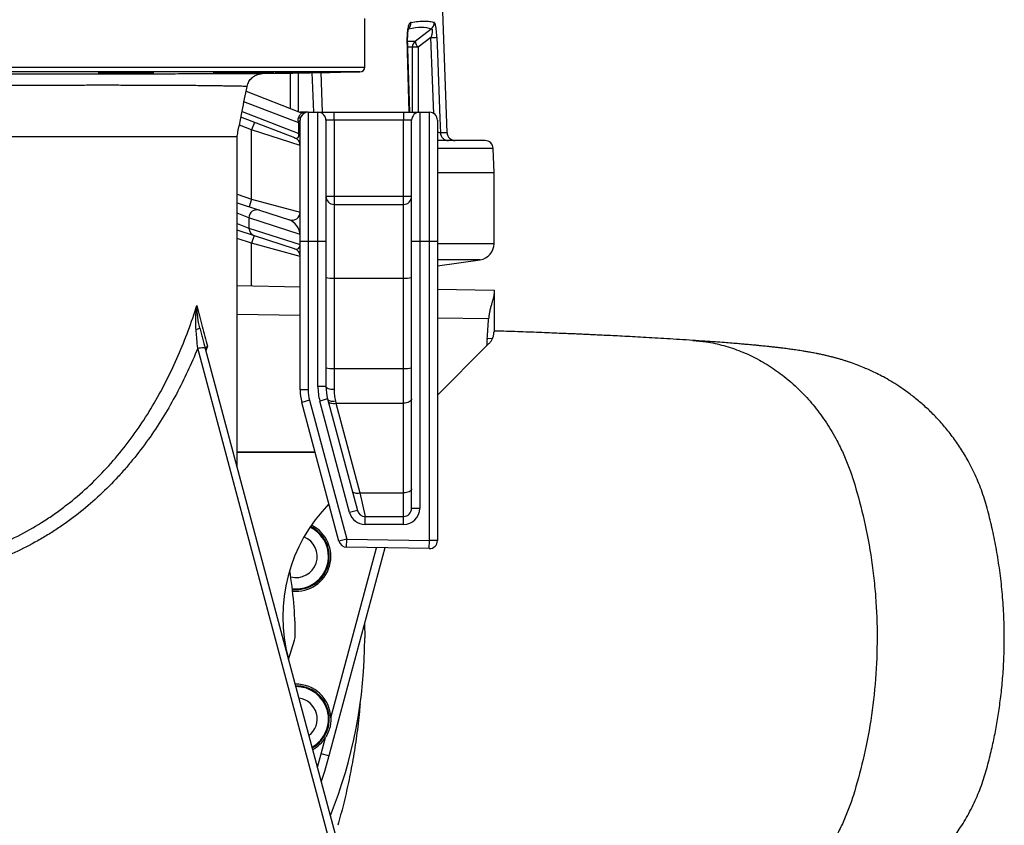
# Model space of a CAD drawing. Header units: millimetres. Extents: x 2741 to 5178, y 1263 to 6912.
# Tile 5 of 11: x 3960 to 5178, y 1841 to 2837. Entities that reach past the tile are written whole.
import ezdxf

# ---------------------------------------------------------------- set-up
doc = ezdxf.new("R2010")
doc.units = ezdxf.units.MM
doc.header["$LTSCALE"] = 2

msp = doc.modelspace()

# ---------------------------------------------------------------- linework, layer by layer
at = {"color": 7, "linetype": 'Continuous', "lineweight": 25}
for p, q in [((4488.6, 2697.4), (4483.3, 2847.7)), ((4386.6, 2778.6), (4386.6, 2838.8)), ((4442.3, 2722.7), (4439.7, 2815.3)), ((4449, 2810.7), (4468.9, 2825.7)), ((4452.6, 2803), (4445.5, 2803)), ((4468.5, 2815), (4452.6, 2803)), ((4108, 2771.6), (4108, 2772.3)), ((4245.9, 2771.6), (4245.9, 2772.1)), ((4260.1, 2770.5), (4380.7, 2772.6)), ((4239.7, 2748.6), (4307.1, 2722.5)), ((4316.6, 2722.7), (4306.6, 2722.7)), ((4316.6, 2722.7), (4316.6, 2562.7)), ((4316.6, 2722.7), (4328.6, 2722.7)), ((4328.6, 2562.7), (4328.6, 2722.7)), ((4328.6, 2722.7), (4348.6, 2722.7)), ((4348.6, 2712.7), (4348.6, 2722.7)), ((4348.6, 2722.7), (4434.6, 2722.7)), ((4434.6, 2722.7), (4434.6, 2712.7)), ((4434.6, 2722.7), (4454.6, 2722.7)), ((4454.6, 2722.7), (4454.6, 2562.7)), ((4454.6, 2722.7), (4466.6, 2722.7)), ((4466.6, 2562.7), (4466.6, 2722.7)), ((4300.2, 2690.9), (4233.4, 2716.7)), ((4250.2, 2710.2), (4246.6, 2700.9)), ((4304.8, 2709.5), (4306.6, 2709.5)), ((4304.8, 2696.6), (4304.8, 2709.5)), ((4306.6, 2562.7), (4306.6, 2712.7)), ((4338.6, 2712.7), (4338.6, 2562.7)), ((4348.6, 2712.7), (4338.6, 2712.7)), ((4348.6, 2712.7), (4348.6, 2618.7)), ((4434.6, 2712.7), (4348.6, 2712.7)), ((4444.6, 2712.7), (4434.6, 2712.7)), ((4434.6, 2618.7), (4434.6, 2712.7)), ((4444.6, 2562.7), (4444.6, 2712.7)), ((4476.6, 2712.7), (4476.6, 2562.7)), ((4306.6, 2681.5), (4246.6, 2700.9)), ((4246.6, 2615.3), (4246.6, 2700.9)), ((4304.8, 2696.6), (4306.6, 2696.6)), ((4228.6, 2283.5), (4228.6, 2692.7)), ((4535.5, 2687.7), (4476.6, 2687.7)), ((4546.6, 2647.7), (4545.5, 2678)), ((4546.6, 2647.7), (4476.6, 2647.7)), ((4546.6, 2560.1), (4546.6, 2647.7)), ((4228.6, 2610.7), (4256.3, 2601.6)), ((4246.6, 2615.3), (4243.5, 2605.8)), ((4246.6, 2615.3), (4306.6, 2599.1)), ((4338.6, 2618.7), (4348.6, 2618.7)), ((4348.6, 2618.7), (4348.6, 2608.7)), ((4348.6, 2618.7), (4434.6, 2618.7)), ((4348.6, 2608.7), (4348.6, 2517.4)), ((4348.6, 2608.7), (4434.6, 2608.7)), ((4434.6, 2608.7), (4434.6, 2618.7)), ((4434.6, 2618.7), (4444.6, 2618.7)), ((4434.6, 2517.4), (4434.6, 2608.7)), ((4256.3, 2601.6), (4293.5, 2589.6)), ((4306.5, 2571.6), (4243.3, 2592.1)), ((4243.3, 2592.1), (4243.3, 2579.5)), ((4250.1, 2570), (4228.6, 2577)), ((4243.3, 2579.5), (4306.5, 2559)), ((4306.6, 2571.6), (4306.5, 2571.6)), ((4306.5, 2559), (4306.5, 2571.6)), ((4249.6, 2570.2), (4246.6, 2560.6)), ((4306.6, 2544.4), (4246.6, 2560.6)), ((4299.6, 2553.9), (4250.1, 2570)), ((4306.6, 2379.3), (4306.6, 2562.7)), ((4316.6, 2562.7), (4306.6, 2562.7)), ((4316.6, 2562.7), (4316.6, 2379.3)), ((4328.6, 2562.7), (4316.6, 2562.7)), ((4338.6, 2562.7), (4328.6, 2562.7)), ((4328.6, 2383.5), (4328.6, 2562.7)), ((4338.6, 2562.7), (4338.6, 2383.5)), ((4454.6, 2562.7), (4444.6, 2562.7)), ((4444.6, 2232.7), (4444.6, 2562.7)), ((4454.6, 2562.7), (4454.6, 2232.7)), ((4466.6, 2562.7), (4454.6, 2562.7)), ((4466.6, 2192.9), (4466.6, 2562.7)), ((4476.6, 2562.7), (4466.6, 2562.7)), ((4476.6, 2562.7), (4476.6, 2192.9)), ((4306.6, 2559), (4306.5, 2559)), ((4476.7, 2532.9), (4529.3, 2540.3)), ((4348.6, 2517.4), (4348.6, 2405.7)), ((4348.6, 2517.4), (4434.6, 2517.4)), ((4434.6, 2405.7), (4434.6, 2517.4)), ((4228.6, 2508.2), (4306.6, 2506.9)), ((4476.6, 2503.9), (4546.6, 2502.7)), ((4546.6, 2502.7), (4546.6, 2498.5)), ((4546.6, 2498.5), (4546.6, 2451)), ((4544.7, 2442.7), (4538, 2442.6)), ((4189.2, 2430.6), (4402.3, 1635.2)), ((4476.6, 2372.7), (4537.4, 2433.6)), ((4348.6, 2405.7), (4348.6, 2380.1)), ((4348.6, 2405.7), (4434.6, 2405.7)), ((4434.6, 2362.9), (4434.6, 2405.7)), ((4316.6, 2379.3), (4306.6, 2379.3)), ((4338.6, 2383.5), (4328.6, 2383.5)), ((4318.3, 2366.4), (4308.6, 2363.8)), ((4318.3, 2366.4), (4364.3, 2194.7)), ((4340.6, 2368), (4330.9, 2365.4)), ((4367.9, 2227.5), (4330.9, 2365.4)), ((4340.6, 2368), (4377.5, 2230.1)), ((4350.3, 2365.7), (4350.9, 2362.9)), ((4354.6, 2192.1), (4308.6, 2363.8)), ((4350.9, 2362.9), (4380.7, 2251.8)), ((4350.9, 2362.9), (4434.6, 2362.9)), ((4434.6, 2251.8), (4434.6, 2362.9)), ((4380.7, 2251.8), (4387.2, 2222.7)), ((4380.7, 2251.8), (4434.6, 2251.8)), ((4434.6, 2222.7), (4434.6, 2251.8)), ((4377.5, 2230.1), (4367.9, 2227.5)), ((4454.6, 2232.7), (4444.6, 2232.7)), ((4387.2, 2212.7), (4387.2, 2222.7)), ((4387.2, 2222.7), (4434.6, 2222.7)), ((4434.6, 2212.7), (4434.6, 2222.7)), ((4434.6, 2212.7), (4387.2, 2212.7)), ((4364.3, 2194.7), (4354.6, 2192.1)), ((4364.1, 2184.7), (4364.3, 2194.7)), ((4364.3, 2194.7), (4466.6, 2192.9)), ((4411.3, 2183.8), (4342.3, 1926.5)), ((4466.4, 2182.9), (4364.1, 2184.7)), ((4466.4, 2182.9), (4466.6, 2192.9)), ((4476.6, 2192.9), (4466.6, 2192.9)), ((4386.3, 2090.6), (4386.6, 2072.7)), ((4292.3, 2045.7), (4299.7, 2069.8)), ((4332.6, 1929.1), (4338.1, 1949.4)), ((4342.3, 1926.5), (4332.6, 1929.1))]:
    msp.add_line(p, q, dxfattribs=at)
at = {"color": 8, "linetype": 'Continuous', "lineweight": 25}
for p, q in [((4439.9, 2810.7), (4449, 2810.7)), ((4445.5, 2803), (4440.1, 2803)), ((4445.5, 2722.7), (4445.5, 2803)), ((4452.6, 2803), (4452.6, 2722.7)), ((3206.6, 2778.6), (4386.6, 2778.6)), ((4380.7, 2772.6), (3212.5, 2772.6)), ((4294.5, 2727.4), (4294.5, 2771.1)), ((4304.2, 2771.3), (4304.2, 2723.6)), ((4332.1, 2771.7), (4333.9, 2722.7)), ((4304.8, 2709.5), (4237.1, 2735.7)), ((4234.8, 2723.7), (4304.8, 2696.6)), ((4246.6, 2700.9), (4231.4, 2706.8)), ((4488.6, 2697.4), (4480.2, 2697.4)), ((4545.5, 2678), (4476.6, 2678)), ((4228.6, 2621.2), (4246.6, 2615.3)), ((4243.3, 2592.1), (4228.6, 2597.7)), ((4228.6, 2585.1), (4243.3, 2579.5)), ((4246.6, 2560.6), (4228.6, 2566.5)), ((4246.6, 2507.9), (4246.6, 2560.6)), ((4546.6, 2560.1), (4476.6, 2560.1)), ((4529.3, 2540.3), (4476.6, 2540.3)), ((4476.7, 2532.9), (4476.6, 2532.9)), ((4306.6, 2471.1), (4228.6, 2472.4)), ((4539.9, 2467), (4476.6, 2468.1)), ((4191.8, 2433.2), (4190.1, 2427.4)), ((4228.6, 2302.7), (4325, 2302.6)), ((4325.3, 2301.6), (4228.6, 2301.7)), ((4344.6, 1973.8), (4401, 2184)), ((4328, 1912.6), (4332.6, 1929.1))]:
    msp.add_line(p, q, dxfattribs=at)
at = {"color": 8, "linetype": 'Continuous', "lineweight": 25, "flags": 128}
for points in [[(4441.6, 2722.7), (4439.6, 2797.3), (4439.1, 2815.4)], [(4472, 2720.9), (4470.5, 2762.5), (4468.5, 2815)], [(4323.5, 2722.7), (4322, 2762.5), (4321.7, 2771.6)]]:
    msp.add_lwpolyline(points, dxfattribs=at)
at = {"color": 7, "linetype": 'Continuous', "lineweight": 25, "flags": 128}
for points in [[(4475.8, 2815.4), (4476.5, 2795.4), (4479.5, 2715.4), (4480.2, 2697.4)], [(4125.5, 2772.1), (4125.4, 2772.2), (4124.3, 2772.2), (4122.6, 2772.3), (4120, 2772.3), (4116.8, 2772.3), (4113.1, 2772.3), (4108.8, 2772.3), (4104.2, 2772.3), (4099.4, 2772.3), (4094.6, 2772.2), (4089.7, 2772.2), (4085.1, 2772.1), (4080.8, 2772), (4076.1, 2771.9), (4072.9, 2771.9), (4070.4, 2771.8), (4068.7, 2771.7), (4067.7, 2771.6), (4067.6, 2771.6), (4067.6, 2771.6)], [(4304.5, 2711.2), (4305, 2711.3), (4305.4, 2711.5), (4305.7, 2711.7), (4306, 2711.9), (4306.3, 2712.1), (4306.4, 2712.3), (4306.5, 2712.5), (4306.6, 2712.7)], [(4179.8, 2430.7), (4181.6, 2431.1), (4183.3, 2431.4), (4184.9, 2431.5), (4186.3, 2431.6), (4187.4, 2431.5), (4188.3, 2431.3), (4188.9, 2431), (4189.2, 2430.6)], [(4392.8, 1635.3), (4387.8, 1654), (4367.8, 1728.7), (4287.7, 2027.7), (4179.8, 2430.7)], [(4338.6, 2383.5), (4338.7, 2382.8), (4339.3, 2382.2), (4340.2, 2381.6), (4341.5, 2381.1), (4343, 2380.7), (4344.7, 2380.3), (4346.6, 2380.1), (4348.6, 2380.1)], [(4340.6, 2368), (4341, 2367.2), (4341.7, 2366.5), (4342.6, 2366), (4343.8, 2365.6), (4345.2, 2365.4), (4346.8, 2365.3), (4348.5, 2365.4), (4350.3, 2365.7)], [(4341.3, 2365.5), (4341.7, 2364.6), (4342.3, 2363.9), (4343.3, 2363.4), (4344.5, 2362.9), (4345.9, 2362.7), (4347.5, 2362.6), (4349.2, 2362.6), (4350.9, 2362.9)], [(4444.6, 2368.1), (4444.4, 2367.1), (4443.8, 2366.1), (4442.9, 2365.2), (4441.6, 2364.4), (4440.1, 2363.8), (4438.4, 2363.3), (4436.5, 2363), (4434.6, 2362.9)], [(4444.6, 2256.9), (4444.4, 2255.9), (4443.8, 2255), (4442.9, 2254.1), (4441.6, 2253.3), (4440.1, 2252.7), (4438.4, 2252.2), (4436.5, 2251.9), (4434.6, 2251.8)], [(4371, 2254.4), (4371.4, 2253.5), (4372.1, 2252.8), (4373.1, 2252.2), (4374.3, 2251.8), (4375.7, 2251.5), (4377.3, 2251.5), (4379, 2251.5), (4380.7, 2251.8)], [(4342.3, 1926.5), (4336.8, 1907.3), (4332.8, 1894.7)]]:
    msp.add_lwpolyline(points, dxfattribs=at)
at = {"color": 7, "linetype": 'Continuous', "lineweight": 25}
for centre, radius, start, end in [((4433.9, 2833.1), 10, 312.6868, 3.6981), ((4462.4, 2833.5), 10.2, 310.0561, 1.283), ((4460.2, 3065.1), 250.2, 271.91, 273.5791), ((4455.7, 2803.1), 10.1, 131.2858, 180.2188), ((4464.3, 2813.3), 15.6, 189.4993, 221.0956), ((4380.6, 2778.6), 6, 271, 0), ((4310.7, 2731.8), 10, 248.8387, 287.0452), ((4316.6, 2712.7), 10, 90, 155.4826), ((4328.6, 2712.7), 10, 0, 90), ((4454.6, 2712.7), 10, 90, 180), ((4466.6, 2712.7), 10, 0, 90), ((4305, 2718.6), 3.01, 261.5076, 323.4983), ((4490.1, 2697.6), 9.93, 181.6363, 269.6643), ((4498.5, 2697.7), 10, 182, 270), ((4296.6, 2681.5), 10, 0, 68.8387), ((4535.5, 2677.7), 10, 2, 90), ((4348.6, 2618.7), 10, 180, 270), ((4434.6, 2618.7), 10, 270, 0), ((4253.3, 2592.1), 9.98, 72.3647, 179.9747), ((4296.6, 2599.1), 10, 252, 0), ((4253.2, 2579.4), 9.92, 179.5139, 251.8433), ((4526.6, 2560.1), 20, 278, 0), ((4296.6, 2544.4), 10, 0, 72), ((4346.1, 2546.8), 29.4, 255.2041, 274.8338), ((4437, 2546.8), 29.4, 265.1662, 284.7959), ((4175.1, 2467), 13.4, 281.4034, 303.2123), ((4346.1, 2435), 29.4, 255.2041, 274.8338), ((4437, 2435), 29.4, 265.1662, 284.7959), ((4366.6, 2379.3), 60, 180, 195), ((4366.6, 2379.3), 50, 180, 195), ((4398.6, 2383.5), 70, 180, 195), ((4398.6, 2383.5), 60, 180, 195), ((4485.2, 2098.5), 200, 135.6516, 194.9978), ((4387.2, 2232.7), 10, 195, 270), ((4434.6, 2232.7), 20, 270, 0), ((4434.6, 2232.7), 10, 270, 0), ((4387.2, 2232.7), 20, 195, 270), ((4301.7, 2173.2), 43, 264.1027, 64.0538), ((4301.7, 2173.2), 40, 292.5, 64.6869), ((4301.7, 2173.2), 26, 254.9033, 68.1425), ((4364.3, 2194.7), 10, 195, 269), ((4466.6, 2192.9), 10, 269, 0), ((3796.6, 2072.7), 504, 0.3502, 9.5035), ((4301.7, 2173.2), 40, 263.1366, 292.5), ((4280.5, 2075.7), 20, 343.0087, 0.3502), ((3796.6, 2072.7), 590, 338.1117, 0), ((4301.7, 1972.2), 43, 2.0839, 91.5478), ((4301.7, 1972.2), 40, 299.4779, 90.5178), ((4301.7, 1972.2), 26, 307.6218, 82.3739), ((4301.7, 1972.2), 43, 298.4479, 327.9161)]:
    msp.add_arc(centre, radius, start, end, dxfattribs=at)
at = {"color": 8, "linetype": 'Continuous', "lineweight": 25}
for centre, radius, start, end in [((4439.3, 2814), 1.4, 69.4167, 96.8195), ((4301.7, 2173.2), 41, 263.4778, 64.4985), ((4301.7, 1972.2), 41, 299.1173, 90.8784)]:
    msp.add_arc(centre, radius, start, end, dxfattribs=at)
at = {"color": 7, "linetype": 'Continuous', "lineweight": 25}
for centre, major_axis, ratio, start_param, end_param in [((3783, 2242.1), (693.6, 578.4), 0.12953, 0.07576, 0.2324), ((4296.6, 2715.8), (-6.6, 12.2), 0.421761, 3.951576, 4.104963), ((4296.6, 2703), (-6.6, 12.2), 0.421761, 2.682623, 3.951576), ((4296.6, 2578), (-8, 11.2), 0.526363, 3.780106, 5.662425), ((4296.6, 2565.4), (-8, 11.2), 0.526363, 2.520832, 3.780106), ((4506.6, 2682.6), (-0.7, 380.6), 0.105072, 4.029903, 4.110142)]:
    msp.add_ellipse(centre, major_axis=major_axis, ratio=ratio, start_param=start_param, end_param=end_param, dxfattribs=at)
for points, knots in [([(4443.9, 2833.7), (4443.5, 2833.6), (4443.1, 2833.5), (4442.4, 2832.9), (4442.1, 2832.5), (4441.6, 2831.7), (4441.5, 2831.4), (4441.2, 2830.8), (4441, 2830.5), (4440.6, 2829.4), (4440.4, 2828.6), (4439.9, 2826.9), (4439.8, 2825.9), (4439.5, 2824.5), (4439.5, 2824), (4439.4, 2822.9), (4439.3, 2822.4), (4439.1, 2819.8), (4439.1, 2817.6), (4439.1, 2815.4)], [0, 0, 0, 0, 0.125, 0.125, 0.25, 0.25, 0.3125, 0.3125, 0.375, 0.375, 0.5, 0.5, 0.625, 0.625, 0.6875, 0.6875, 0.75, 0.75, 1, 1, 1, 1]), ([(4443.9, 2833.7), (4447, 2834.3), (4449.9, 2834.8), (4455.4, 2835.4), (4460.5, 2835.7), (4464.9, 2835.4), (4469, 2834.8), (4470.9, 2834.3), (4472.5, 2833.7)], [0, 0, 0, 0, 0.25, 0.25, 0.5, 0.75, 0.75, 1, 1, 1, 1]), ([(4475.8, 2815.4), (4475.8, 2816.5), (4475.7, 2817.6), (4475.6, 2819.8), (4475.5, 2820.9), (4475.3, 2823), (4475.2, 2824), (4475, 2825.5), (4475, 2826), (4474.9, 2826.9), (4474.8, 2827.3), (4474.6, 2828.2), (4474.6, 2828.6), (4474.4, 2829.4), (4474.3, 2829.8), (4474.1, 2830.9), (4473.9, 2831.5), (4473.6, 2832.2), (4473.5, 2832.5), (4473.3, 2832.9), (4473.2, 2833), (4472.9, 2833.5), (4472.7, 2833.6), (4472.5, 2833.7)], [0, 0, 0, 0, 0.125, 0.125, 0.25, 0.25, 0.375, 0.375, 0.4375, 0.4375, 0.5, 0.5, 0.5625, 0.5625, 0.625, 0.625, 0.75, 0.75, 0.8125, 0.8125, 0.875, 0.875, 1, 1, 1, 1]), ([(4439.8, 2815.3), (4439.8, 2816.2), (4439.7, 2818), (4439.9, 2820.6), (4440.1, 2822.9), (4440.4, 2824.7), (4440.7, 2825.8), (4440.9, 2826.4), (4440.9, 2826.4), (4440.9, 2826.4)], [0, 0, 0, 0, 0.175079, 0.3684134, 0.5411114, 0.6874025, 0.8207948, 0.935601, 1, 1, 1, 1]), ([(4468.9, 2825.7), (4469.2, 2825.8), (4469.4, 2825.8), (4469.8, 2825.6), (4469.9, 2825.3), (4470.1, 2824.7), (4470.2, 2824.3), (4470.2, 2823.3), (4470.2, 2822.8), (4470.1, 2821.9), (4470.1, 2821.7), (4470, 2821.1), (4469.9, 2820.8), (4469.8, 2819.9), (4469.6, 2819.3), (4469.2, 2817.4), (4468.9, 2816.2), (4468.5, 2815)], [0, 0, 0, 0, 0.125, 0.125, 0.25, 0.25, 0.375, 0.375, 0.5, 0.5, 0.5625, 0.5625, 0.625, 0.625, 0.75, 0.75, 1, 1, 1, 1]), ([(3796.6, 2770.4), (3805, 2770.4), (3821.8, 2770.4), (3846.9, 2770.4), (3872.2, 2770.4), (3897.4, 2770.4), (3922.5, 2770.4), (3947.1, 2770.4), (3970.9, 2770.4), (3994.1, 2770.4), (4016.9, 2770.4), (4039.2, 2770.4), (4061, 2770.4), (4081.9, 2770.4), (4101.9, 2770.4), (4120.9, 2770.4), (4139.2, 2770.4), (4156.4, 2770.4), (4172.7, 2770.5), (4187.6, 2770.5), (4201, 2770.5), (4213, 2770.5), (4223.9, 2770.5), (4233.5, 2770.5), (4241.7, 2770.5), (4248.4, 2770.5), (4253.6, 2770.5), (4257.2, 2770.5), (4259.6, 2770.5), (4259.9, 2770.5), (4260.1, 2770.5)], [0, 0, 0, 0, 0.034795, 0.069618, 0.104415, 0.140217, 0.176048, 0.21185, 0.246791, 0.281757, 0.316697, 0.352602, 0.388534, 0.424439, 0.460254, 0.496096, 0.531911, 0.568773, 0.605665, 0.642528, 0.678229, 0.713957, 0.749658, 0.786411, 0.823195, 0.859949, 0.895381, 0.93084, 0.966271, 1, 1, 1, 1]), ([(4067.6, 2771.6), (4066.7, 2771.5), (4065.9, 2771.5), (4064.3, 2771.5), (4063.6, 2771.5), (4061.6, 2771.4), (4060.4, 2771.4), (4059, 2771.3), (4058.6, 2771.3), (4057.9, 2771.3), (4057.6, 2771.3), (4057.1, 2771.2), (4056.9, 2771.2), (4056.7, 2771.2), (4056.7, 2771.2), (4056.7, 2771.1), (4056.8, 2771.1), (4057, 2771.1), (4057.1, 2771.1), (4057.3, 2771.1), (4057.4, 2771.1), (4058.1, 2771), (4058.8, 2771), (4060.3, 2771), (4060.9, 2771), (4062.1, 2771), (4062.8, 2771), (4064.2, 2770.9), (4064.9, 2770.9), (4066.5, 2770.9), (4067.4, 2770.9), (4070, 2770.9), (4071.8, 2770.9), (4074.8, 2771), (4075.8, 2771), (4077.9, 2771), (4078.9, 2771), (4081, 2771), (4082, 2771), (4084.1, 2771), (4085.2, 2771), (4087.2, 2771.1), (4088.3, 2771.1), (4090.3, 2771.1), (4091.3, 2771.1), (4094.2, 2771.2), (4096, 2771.2), (4098.6, 2771.3), (4099.4, 2771.3), (4101, 2771.3), (4101.7, 2771.3), (4103.1, 2771.4), (4103.7, 2771.4), (4104.6, 2771.4), (4104.9, 2771.4), (4105.4, 2771.4), (4105.6, 2771.4), (4106.8, 2771.5), (4107.5, 2771.5), (4108, 2771.6)], [0, 0, 0, 0, 0.03125, 0.03125, 0.0625, 0.0625, 0.125, 0.125, 0.15625, 0.15625, 0.1875, 0.1875, 0.21875, 0.21875, 0.25, 0.25, 0.28125, 0.28125, 0.296875, 0.296875, 0.3125, 0.3125, 0.375, 0.375, 0.40625, 0.40625, 0.4375, 0.4375, 0.46875, 0.46875, 0.5, 0.5, 0.5625, 0.5625, 0.59375, 0.59375, 0.625, 0.625, 0.65625, 0.65625, 0.6875, 0.6875, 0.71875, 0.71875, 0.75, 0.75, 0.8125, 0.8125, 0.84375, 0.84375, 0.875, 0.875, 0.90625, 0.90625, 0.921875, 0.921875, 0.9375, 0.9375, 1, 1, 1, 1]), ([(4108, 2771.6), (4110.4, 2771.6), (4114.2, 2771.7), (4118.4, 2771.8), (4121.4, 2771.9), (4123.6, 2771.9), (4125.1, 2772), (4125.4, 2772.1), (4125.5, 2772.1)], [0, 0, 0, 0, 0.245381, 0.396299, 0.547216, 0.698145, 0.849074, 1, 1, 1, 1]), ([(4218.9, 2771.6), (4218.8, 2771.6), (4217.4, 2771.5), (4214.5, 2771.5), (4210.3, 2771.4), (4206.6, 2771.3), (4203.5, 2771.2), (4201.3, 2771.2), (4199.7, 2771.1), (4198.8, 2771.1), (4198.8, 2771), (4198.8, 2771)], [0, 0, 0, 0, 0.004859, 0.130436, 0.256012, 0.412697, 0.53828, 0.663864, 0.789448, 0.915032, 1, 1, 1, 1]), ([(4198.8, 2771), (4199, 2771), (4199.3, 2771), (4200.6, 2770.9), (4202.6, 2770.9), (4205.3, 2770.9), (4208.5, 2771), (4212.1, 2771), (4216.2, 2771), (4220.4, 2771.1), (4224.8, 2771.1), (4229.2, 2771.2), (4233.5, 2771.3), (4237.5, 2771.4), (4241.9, 2771.5), (4244.4, 2771.5), (4245.9, 2771.6)], [0, 0, 0, 0, 0.068396, 0.136782, 0.205167, 0.273545, 0.341923, 0.410299, 0.478676, 0.547059, 0.615442, 0.683836, 0.75223, 0.820633, 0.889037, 1, 1, 1, 1]), ([(4274.5, 2772.3), (4274.5, 2772.3), (4274.4, 2772.3), (4273.4, 2772.3), (4271.7, 2772.3), (4269.1, 2772.3), (4265.9, 2772.3), (4262.1, 2772.3), (4257.9, 2772.3), (4253.3, 2772.2), (4248.5, 2772.2), (4243.5, 2772.1), (4238.7, 2772), (4234, 2771.9), (4229.3, 2771.8), (4225.2, 2771.7), (4221.8, 2771.7), (4219.9, 2771.6), (4219.1, 2771.6), (4218.9, 2771.6)], [0, 0, 0, 0, 0.044482, 0.106132, 0.167782, 0.229425, 0.291068, 0.352709, 0.41435, 0.475995, 0.537639, 0.59929, 0.660941, 0.722601, 0.784261, 0.861195, 0.922858, 0.984521, 1, 1, 1, 1]), ([(4241, 2754.4), (4241.1, 2755), (4241.4, 2756.7), (4242.4, 2759.2), (4244, 2761.9), (4245.8, 2764.1), (4247.8, 2766), (4249.9, 2767.5), (4252, 2768.6), (4254, 2769.4), (4255.8, 2770), (4257.3, 2770.3), (4258.5, 2770.4), (4259.2, 2770.5), (4259.4, 2770.5), (4259.4, 2770.5)], [0, 0, 0, 0, 0.07114, 0.192028, 0.306603, 0.415187, 0.517761, 0.614019, 0.703372, 0.784896, 0.857226, 0.918097, 0.962754, 0.991307, 1, 1, 1, 1]), ([(4245.9, 2771.6), (4247.5, 2771.6), (4250.7, 2771.6), (4255.4, 2771.7), (4259.8, 2771.8), (4263.9, 2771.9), (4267.4, 2772), (4270.3, 2772), (4272.5, 2772.1), (4274.1, 2772.2), (4274.4, 2772.2), (4274.5, 2772.2)], [0, 0, 0, 0, 0.109195, 0.2183901, 0.3300474, 0.4417047, 0.5533688, 0.665033, 0.7766929, 0.8883528, 1, 1, 1, 1]), ([(4305.9, 2771.6), (4305.4, 2771.6), (4303.4, 2771.5), (4300, 2771.5), (4295.6, 2771.4), (4291.4, 2771.3), (4287.2, 2771.2), (4283.5, 2771.2), (4280.4, 2771.1), (4278.1, 2771), (4276.6, 2771), (4275.7, 2771), (4275.7, 2771), (4275.7, 2770.9)], [0, 0, 0, 0, 0.035822, 0.132993, 0.230165, 0.327346, 0.424527, 0.545796, 0.642954, 0.740113, 0.837272, 0.934432, 1, 1, 1, 1]), ([(4275.7, 2770.9), (4275.9, 2770.9), (4276.2, 2770.9), (4277.5, 2770.9), (4279.5, 2771), (4282.2, 2771), (4285.4, 2771), (4289, 2771.1), (4293.1, 2771.2), (4297.3, 2771.2), (4301.7, 2771.3), (4306.1, 2771.4), (4310.8, 2771.5), (4313.8, 2771.5), (4315.4, 2771.6)], [0, 0, 0, 0, 0.08133, 0.162651, 0.243973, 0.325295, 0.406617, 0.487948, 0.569279, 0.650623, 0.731967, 0.813322, 0.894676, 1, 1, 1, 1]), ([(4315.4, 2771.6), (4316, 2771.6), (4316.6, 2771.6), (4317.9, 2771.6), (4318.5, 2771.6), (4320.4, 2771.6), (4321.7, 2771.7), (4323.6, 2771.7), (4324.2, 2771.7), (4325.5, 2771.7), (4326.2, 2771.7), (4328.2, 2771.8), (4329.4, 2771.8), (4332, 2771.8), (4333.3, 2771.9), (4335.1, 2771.9), (4335.7, 2771.9), (4337, 2771.9), (4337.6, 2771.9), (4339.3, 2772), (4340.5, 2772), (4342.1, 2772), (4342.7, 2772), (4343.7, 2772.1), (4344.2, 2772.1), (4346.7, 2772.1), (4348.5, 2772.2), (4350.7, 2772.2), (4351.4, 2772.2), (4352.6, 2772.2), (4353.1, 2772.3), (4353.9, 2772.3), (4354.3, 2772.3), (4354.8, 2772.3), (4355, 2772.3), (4355.2, 2772.3), (4355.2, 2772.3), (4355, 2772.3), (4354.9, 2772.3), (4354.4, 2772.3), (4354, 2772.3), (4353.2, 2772.3), (4352.7, 2772.3), (4350.9, 2772.3), (4349.5, 2772.3), (4346.9, 2772.3), (4345.9, 2772.2), (4344, 2772.2), (4342.9, 2772.2), (4340.7, 2772.2), (4339.6, 2772.2), (4337.2, 2772.1), (4336, 2772.1), (4333.6, 2772.1), (4332.3, 2772), (4329.7, 2772), (4328.4, 2772), (4324.5, 2771.9), (4322, 2771.9), (4316.9, 2771.8), (4314.5, 2771.7), (4311.1, 2771.7), (4310, 2771.6), (4307.9, 2771.6), (4306.9, 2771.6), (4305.9, 2771.6)], [0, 0, 0, 0, 0.015625, 0.015625, 0.03125, 0.03125, 0.0625, 0.0625, 0.078125, 0.078125, 0.09375, 0.09375, 0.125, 0.125, 0.15625, 0.15625, 0.171875, 0.171875, 0.1875, 0.1875, 0.21875, 0.21875, 0.234375, 0.234375, 0.25, 0.25, 0.3125, 0.3125, 0.34375, 0.34375, 0.375, 0.375, 0.40625, 0.40625, 0.4375, 0.4375, 0.46875, 0.46875, 0.5, 0.5, 0.53125, 0.53125, 0.5625, 0.5625, 0.625, 0.625, 0.65625, 0.65625, 0.6875, 0.6875, 0.71875, 0.71875, 0.75, 0.75, 0.78125, 0.78125, 0.8125, 0.8125, 0.875, 0.875, 0.9375, 0.9375, 0.96875, 0.96875, 1, 1, 1, 1]), ([(4228.6, 2692.7), (4228.6, 2692.7), (4228.6, 2692.7), (4228.6, 2692.7), (4228.6, 2692.8), (4228.6, 2693), (4228.7, 2693.7), (4229.1, 2695.5), (4230, 2700), (4232, 2709.8), (4235.7, 2728.4), (4238.9, 2744.3), (4240.9, 2754.4)], [0, 0, 0, 0, 0.01019, 0.014776, 0.019112, 0.023658, 0.029542, 0.052697, 0.109985, 0.241563, 0.519631, 1, 1, 1, 1]), ([(4304.6, 2715.7), (4304.8, 2716.3), (4305, 2716.9), (4305.4, 2717.8), (4305.6, 2718.1), (4305.9, 2718.6), (4306.1, 2718.8), (4306.6, 2719.5), (4306.9, 2719.9), (4307.5, 2720.5), (4307.7, 2720.8), (4308.1, 2721.2), (4308.1, 2721.4), (4308.2, 2721.7), (4308.1, 2721.8), (4307.8, 2722.2), (4307.5, 2722.3), (4307.1, 2722.5)], [0, 0, 0, 0, 0.125, 0.125, 0.1875, 0.1875, 0.25, 0.25, 0.375, 0.375, 0.5, 0.5, 0.625, 0.625, 0.75, 0.75, 1, 1, 1, 1]), ([(4304.5, 2711.2), (4304.3, 2711.9), (4304.3, 2712.7), (4304.3, 2714.2), (4304.4, 2714.9), (4304.6, 2715.7)], [0, 0, 0, 0, 0.5, 0.5, 1, 1, 1, 1]), ([(4307.5, 2716.8), (4307.2, 2716.2), (4307, 2715.6), (4306.6, 2714.2), (4306.6, 2713.4), (4306.6, 2712.7)], [0, 0, 0, 0, 0.5, 0.5, 1, 1, 1, 1]), ([(3796.6, 2692.7), (3799.7, 2692.7), (3802.9, 2692.7), (3809.2, 2692.7), (3812.4, 2692.7), (3821.9, 2692.7), (3828.2, 2692.7), (3847.1, 2692.7), (3859.6, 2692.7), (3884.3, 2692.7), (3896.5, 2692.7), (3920.7, 2692.7), (3932.8, 2692.7), (3950.6, 2692.7), (3956.5, 2692.7), (3968.2, 2692.7), (3974, 2692.7), (3991.1, 2692.7), (4002.2, 2692.7), (4023.9, 2692.7), (4034.4, 2692.7), (4055, 2692.7), (4065, 2692.7), (4074.7, 2692.7)], [0, 0, 0, 0, 0.03125, 0.03125, 0.0625, 0.0625, 0.125, 0.125, 0.25, 0.25, 0.375, 0.375, 0.5, 0.5, 0.5625, 0.5625, 0.625, 0.625, 0.75, 0.75, 0.875, 0.875, 1, 1, 1, 1]), ([(4074.7, 2692.7), (4075.5, 2692.7), (4077, 2692.7), (4079.2, 2692.7), (4081.2, 2692.7), (4083.1, 2692.7), (4084.9, 2692.7), (4086.5, 2692.7), (4087.9, 2692.7), (4089.3, 2692.7), (4090.4, 2692.7), (4091.5, 2692.7), (4092.4, 2692.7), (4093.2, 2692.7), (4093.8, 2692.7), (4094.3, 2692.7), (4097, 2692.7), (4100.3, 2692.7), (4105, 2692.7), (4110.4, 2692.7), (4116.2, 2692.7), (4123.7, 2692.7), (4132.3, 2692.7), (4143.5, 2692.7), (4156.1, 2692.7), (4166.9, 2692.7), (4176.1, 2692.7), (4183.1, 2692.7), (4189.7, 2692.7), (4194.7, 2692.7), (4198.5, 2692.7), (4202.7, 2692.7), (4207.9, 2692.7), (4212.2, 2692.7), (4214.8, 2692.7), (4216, 2692.7), (4217.1, 2692.7), (4217.9, 2692.7), (4218.2, 2692.7)], [0, 0, 0, 0, 0.010925, 0.021198, 0.030815, 0.039771, 0.048069, 0.055712, 0.062702, 0.06904, 0.074728, 0.079765, 0.084154, 0.087895, 0.090988, 0.093434, 0.095233, 0.130764, 0.142654, 0.165169, 0.213673, 0.233417, 0.284693, 0.355867, 0.427353, 0.515932, 0.571052, 0.624999, 0.678726, 0.732676, 0.759838, 0.786481, 0.857666, 0.928982, 0.946763, 0.964524, 0.982269, 1, 1, 1, 1]), ([(4218.2, 2692.7), (4219.9, 2692.7), (4223.3, 2692.7), (4226.4, 2692.7), (4228.3, 2692.7), (4228.4, 2692.7), (4228.4, 2692.7)], [0, 0, 0, 0, 0.264668, 0.524589, 0.786557, 1, 1, 1, 1]), ([(4546.6, 2498.5), (4546.6, 2497), (4546.2, 2495.1), (4545.4, 2491.8), (4545.1, 2490.7), (4544.4, 2488.2), (4544, 2486.9), (4543.2, 2484.2), (4542.8, 2482.8), (4542, 2479.9), (4541.7, 2478.3), (4541, 2475.2), (4540.7, 2473.7), (4540.2, 2470.4), (4540, 2468.7), (4539.9, 2467)], [0, 0, 0, 0, 0.25, 0.25, 0.375, 0.375, 0.5, 0.5, 0.625, 0.625, 0.75, 0.75, 0.875, 0.875, 1, 1, 1, 1]), ([(3796.6, 2162), (3808.1, 2161.8), (3819.5, 2162.1), (3842.2, 2163.9), (3853.4, 2165.3), (3875.7, 2169.4), (3886.7, 2172), (3900.4, 2176), (3903.1, 2176.8), (3908.6, 2178.5), (3911.3, 2179.4), (3919.4, 2182.2), (3924.7, 2184.2), (3940.5, 2190.5), (3950.8, 2195.2), (3970.8, 2205.6), (3980.5, 2211.2), (3994.7, 2220.4), (3999.4, 2223.5), (4006.3, 2228.4), (4008.6, 2230.1), (4013.2, 2233.5), (4015.4, 2235.2), (4026.6, 2243.8), (4035.1, 2251.1), (4059.8, 2273.9), (4074.8, 2290.3), (4092.2, 2312.3), (4095.5, 2316.8), (4102.1, 2325.8), (4105.3, 2330.4), (4114.7, 2344.2), (4120.5, 2353.5), (4137.2, 2382), (4147, 2401.7), (4164.5, 2442), (4172.1, 2462.6), (4178.9, 2483.8)], [0, 0, 0, 0, 0.0625, 0.0625, 0.125, 0.125, 0.1875, 0.1875, 0.203125, 0.203125, 0.21875, 0.21875, 0.25, 0.25, 0.3125, 0.3125, 0.375, 0.375, 0.40625, 0.40625, 0.421875, 0.421875, 0.4375, 0.4375, 0.5, 0.5, 0.625, 0.625, 0.65625, 0.65625, 0.6875, 0.6875, 0.75, 0.75, 0.875, 0.875, 1, 1, 1, 1]), ([(4177.8, 2453.8), (4177.5, 2456.3), (4177.4, 2458.9), (4177.3, 2463.9), (4177.4, 2466.3), (4177.6, 2471.3), (4177.8, 2473.8), (4178.1, 2477.5), (4178.2, 2478.8), (4178.4, 2480.7), (4178.5, 2481.3), (4178.7, 2482.5), (4178.8, 2483.1), (4178.9, 2483.8)], [0, 0, 0, 0, 0.25, 0.25, 0.5, 0.5, 0.75, 0.75, 0.875, 0.875, 0.9375, 0.9375, 1, 1, 1, 1]), ([(4178.9, 2483.8), (4181.1, 2474.9), (4183.3, 2466.3), (4187.7, 2449.4), (4189.8, 2441.2), (4191.8, 2433.2)], [0, 0, 0, 0, 0.5, 0.5, 1, 1, 1, 1]), ([(4182.5, 2455.8), (4181.8, 2458.1), (4181.3, 2460.4), (4180.5, 2465.1), (4180.1, 2467.5), (4179.5, 2472.1), (4179.3, 2474.4), (4179.1, 2477.9), (4179, 2479.1), (4178.9, 2480.9), (4178.9, 2481.4), (4178.9, 2482.6), (4178.9, 2483.2), (4178.9, 2483.8)], [0, 0, 0, 0, 0.25, 0.25, 0.5, 0.5, 0.75, 0.75, 0.875, 0.875, 0.9375, 0.9375, 1, 1, 1, 1]), ([(4179.8, 2430.7), (4179.5, 2434.5), (4179.2, 2438.3), (4178.7, 2444.1), (4178.5, 2446), (4178.2, 2449.9), (4178, 2451.9), (4177.8, 2453.8)], [0, 0, 0, 0, 0.5, 0.5, 0.75, 0.75, 1, 1, 1, 1]), ([(4182.5, 2455.8), (4183, 2453.6), (4183.6, 2451.5), (4184.7, 2447.3), (4185.3, 2445.2), (4187, 2438.9), (4188.1, 2434.7), (4189.2, 2430.6)], [0, 0, 0, 0, 0.25, 0.25, 0.5, 0.5, 1, 1, 1, 1]), ([(4544.7, 2442.7), (4545.4, 2444), (4545.8, 2445.4), (4546.3, 2447.5), (4546.4, 2448.2), (4546.5, 2449.2), (4546.5, 2449.6), (4546.5, 2450.3), (4546.6, 2450.6), (4546.6, 2451)], [0, 0, 0, 0, 0.5, 0.5, 0.75, 0.75, 0.875, 0.875, 1, 1, 1, 1]), ([(4792.5, 2440.4), (4787.1, 2440.8), (4776.7, 2441.5), (4761, 2442.4), (4746, 2443.3), (4731.7, 2444.1), (4718.2, 2444.9), (4705.6, 2445.6), (4693.9, 2446.2), (4683.5, 2446.7), (4674.4, 2447.1), (4666.5, 2447.5), (4659.2, 2447.8), (4652.2, 2448.2), (4645.1, 2448.5), (4637.8, 2448.8), (4624.8, 2449.3), (4605.6, 2450.1), (4579.2, 2451.1), (4559.4, 2451.7), (4548.2, 2452.1), (4546.6, 2452.1)], [0, 0, 0, 0, 0.0779646, 0.1507536, 0.2183, 0.2811262, 0.3393937, 0.392921, 0.4416288, 0.4854855, 0.5207186, 0.5520205, 0.5797401, 0.6071216, 0.634951, 0.6632307, 0.6919626, 0.7847004, 0.8820721, 0.982928, 1, 1, 1, 1]), ([(4540.7, 2436.8), (4541.6, 2437.7), (4542.4, 2438.7), (4543.7, 2440.6), (4544.3, 2441.6), (4544.7, 2442.7)], [0, 0, 0, 0, 0.5, 0.5, 1, 1, 1, 1]), ([(4791.8, 1704.9), (4796.2, 1705.2), (4804.6, 1705.7), (4815.9, 1706.5), (4825.5, 1707.1), (4833.7, 1707.7), (4840.6, 1708.3), (4846.2, 1708.7), (4850.9, 1709.1), (4854.8, 1709.4), (4858.6, 1709.7), (4862.6, 1710.1), (4867, 1710.4), (4871.6, 1710.9), (4876.5, 1711.3), (4881.2, 1711.8), (4885.6, 1712.2), (4889.3, 1712.6), (4892.2, 1712.9), (4894.5, 1713.2), (4896.7, 1713.4), (4899.2, 1713.7), (4902, 1714.1), (4906.3, 1714.6), (4911.6, 1715.2), (4917.8, 1716.1), (4923.7, 1716.9), (4929.7, 1717.9), (4936.2, 1719), (4942.3, 1720.1), (4947.9, 1721.2), (4953, 1722.3), (4958.2, 1723.5), (4964.1, 1724.9), (4972, 1727), (4980.6, 1729.6), (4989.8, 1732.6), (4998.1, 1735.7), (5005.5, 1738.8), (5013, 1742.1), (5020.9, 1745.9), (5029.8, 1750.5), (5039.8, 1756.3), (5050.9, 1763.3), (5062.7, 1771.8), (5075.2, 1781.9), (5087.8, 1793.5), (5100.2, 1806.5), (5111.8, 1820.6), (5123.4, 1836.8), (5134.6, 1855.4), (5144.7, 1876.2), (5152.8, 1897.5), (5158.7, 1918.7), (5163.6, 1939.2), (5167.7, 1959.1), (5171.1, 1979.2), (5174, 2000.3), (5176.3, 2022.8), (5177.8, 2046.7), (5178.3, 2072.2), (5177.8, 2098.9), (5176, 2125.9), (5173.1, 2152.4), (5169.2, 2178), (5164.4, 2202.8), (5158.7, 2226.8), (5152.2, 2249.8), (5143.6, 2271.4), (5134.2, 2290.4), (5124.2, 2307.1), (5114, 2321.7), (5103.1, 2335.3), (5091.5, 2347.9), (5079.6, 2359.4), (5067.7, 2369.4), (5056.2, 2378.1), (5045.5, 2385.3), (5035.6, 2391.3), (5026.7, 2396.3), (5018.8, 2400.3), (5011.3, 2403.7), (5004.1, 2406.9), (4996.2, 2410), (4989.5, 2412.5), (4983.9, 2414.4), (4979.8, 2415.7), (4975.5, 2417), (4971.1, 2418.3), (4967.1, 2419.4), (4963, 2420.4), (4958.8, 2421.4), (4954.2, 2422.5), (4949.6, 2423.5), (4945.5, 2424.3), (4942.2, 2424.9), (4939.2, 2425.5), (4936.3, 2426), (4933.7, 2426.5), (4931.2, 2426.9), (4927.2, 2427.5), (4921.7, 2428.4), (4915.9, 2429.2), (4911.4, 2429.8), (4907.9, 2430.3), (4904.2, 2430.7), (4900, 2431.3), (4895.6, 2431.8), (4891.1, 2432.3), (4886.9, 2432.7), (4882.9, 2433.2), (4879.4, 2433.5), (4876.6, 2433.8), (4874.5, 2434), (4872.7, 2434.2), (4870.7, 2434.4), (4868.2, 2434.6), (4864.9, 2434.9), (4860.9, 2435.3), (4855.7, 2435.7), (4849.2, 2436.3), (4841, 2437), (4831.4, 2437.7), (4820.2, 2438.6), (4807.2, 2439.5), (4797.4, 2440.1), (4792.3, 2440.5)], [0, 0, 0, 0, 0.014234, 0.027121, 0.038637, 0.048791, 0.057588, 0.06503, 0.071111, 0.076267, 0.081281, 0.086875, 0.093049, 0.099802, 0.107135, 0.114762, 0.121589, 0.12751, 0.132524, 0.135828, 0.139191, 0.143195, 0.147843, 0.153134, 0.16477, 0.175272, 0.185154, 0.195342, 0.206029, 0.217444, 0.224534, 0.231692, 0.238821, 0.24544, 0.251559, 0.26077, 0.268756, 0.275532, 0.281144, 0.285782, 0.290755, 0.296468, 0.302944, 0.310199, 0.318241, 0.327079, 0.336619, 0.346379, 0.356304, 0.366411, 0.378797, 0.39143, 0.403784, 0.415721, 0.427092, 0.437909, 0.448686, 0.460153, 0.472345, 0.485306, 0.499101, 0.513659, 0.528523, 0.542919, 0.556893, 0.570512, 0.583836, 0.596833, 0.609302, 0.621363, 0.631191, 0.640827, 0.650281, 0.659566, 0.668685, 0.67728, 0.685151, 0.692304, 0.69875, 0.704503, 0.709587, 0.714127, 0.719271, 0.725417, 0.732611, 0.735951, 0.73948, 0.743199, 0.747179, 0.750978, 0.755519, 0.760818, 0.766744, 0.773665, 0.7796, 0.784794, 0.789714, 0.794373, 0.798773, 0.80292, 0.806954, 0.819408, 0.831448, 0.837278, 0.84294, 0.84921, 0.856364, 0.864401, 0.871336, 0.878322, 0.884448, 0.889693, 0.894056, 0.896951, 0.899275, 0.901998, 0.905749, 0.910529, 0.916341, 0.923185, 0.932479, 0.943182, 0.955281, 0.96878, 0.983694, 1, 1, 1, 1]), ([(4792.5, 2440.2), (4798.1, 2439.8), (4811, 2438.9), (4831, 2434.4), (4852.2, 2427.3), (4872.6, 2417.9), (4892.1, 2406.2), (4910.6, 2392.4), (4927.8, 2376.4), (4943.8, 2358.5), (4958.4, 2338.5), (4969.9, 2319.1), (4978.8, 2300.9), (4985.7, 2284.5), (4989.5, 2273.1), (4991.4, 2267.3)], [0, 0, 0, 0, 0.063681, 0.148366, 0.232263, 0.315672, 0.398871, 0.482134, 0.565738, 0.649968, 0.735134, 0.821578, 0.880126, 0.939549, 1, 1, 1, 1]), ([(4179.8, 2430.7), (4172, 2411.3), (4163.2, 2392.5), (4143.6, 2355.8), (4132.8, 2338.1), (4114.8, 2312.3), (4108.5, 2303.9), (4098.5, 2291.5), (4095.1, 2287.5), (4088.2, 2279.4), (4084.7, 2275.5), (4066.8, 2256.1), (4051.4, 2241.7), (4026.7, 2221.9), (4018.1, 2215.6), (4004.9, 2206.6), (4000.4, 2203.7), (3991.2, 2198), (3986.6, 2195.3), (3963.3, 2182.2), (3944, 2173.4), (3913.9, 2162.7), (3903.7, 2159.5), (3888.1, 2155.5), (3882.8, 2154.3), (3874.9, 2152.6), (3872.2, 2152.1), (3866.9, 2151.1), (3864.2, 2150.6), (3850.8, 2148.4), (3840, 2147.2), (3818.3, 2145.7), (3807.5, 2145.4), (3796.6, 2145.7)], [0, 0, 0, 0, 0.125, 0.125, 0.25, 0.25, 0.3125, 0.3125, 0.34375, 0.34375, 0.375, 0.375, 0.5, 0.5, 0.5625, 0.5625, 0.59375, 0.59375, 0.625, 0.625, 0.75, 0.75, 0.8125, 0.8125, 0.84375, 0.84375, 0.859375, 0.859375, 0.875, 0.875, 0.9375, 0.9375, 1, 1, 1, 1]), ([(4191.8, 2433.2), (4191.8, 2433.2), (4191.2, 2432.8), (4190.3, 2432), (4189.6, 2431.2), (4189.6, 2430.7), (4189.6, 2430.7)], [0, 0, 0, 0, 0.004471, 0.501506, 0.974811, 1, 1, 1, 1]), ([(4348.6, 2380.1), (4348.6, 2377.6), (4348.7, 2375.1), (4349.3, 2370.3), (4349.7, 2368), (4350.3, 2365.7)], [0, 0, 0, 0, 0.5, 0.5, 1, 1, 1, 1]), ([(4991.4, 2267.3), (4995.7, 2253.6), (5003.7, 2224.5), (5011.8, 2183.7), (5016.5, 2149.5), (5019.8, 2114.9), (5020.7, 2089.2), (5020.7, 2056.1), (5019.5, 2021.8), (5013.4, 1969.9), (5003.7, 1921), (4995.7, 1891.8), (4991.4, 1878.1)], [0.4946054, 0.4946054, 0.4946054, 0.4946054, 0.5112806, 0.5279559, 0.5362936, 0.5446312, 0.5613065, 0.5613065, 0.5780178, 0.5947291, 0.6114404, 0.6281517, 0.6281517, 0.6281517, 0.6281517]), ([(4380.9, 1991.1), (4380.6, 1987.9), (4379.5, 1974.5), (4376.6, 1951.4), (4372.1, 1922.1), (4366.6, 1893.8), (4360.4, 1866.6), (4355.6, 1849.2), (4353.3, 1840.7)], [0, 0, 0, 0, 0.061601, 0.255145, 0.446845, 0.635542, 0.820171, 1, 1, 1, 1]), ([(4344.6, 1973.8), (4344.7, 1971.7), (4344.6, 1969.5), (4344.3, 1966.3), (4344.1, 1965.3), (4343.7, 1963.2), (4343.5, 1962.1), (4342.6, 1959), (4341.9, 1957), (4340.7, 1954.1), (4340.2, 1953.1), (4339.2, 1951.2), (4338.7, 1950.3), (4338.1, 1949.4)], [0, 0, 0, 0, 0.25, 0.25, 0.375, 0.375, 0.5, 0.5, 0.75, 0.75, 0.875, 0.875, 1, 1, 1, 1]), ([(4991.4, 1878.1), (4989.5, 1872.3), (4985.7, 1860.9), (4978.8, 1844.5), (4969.9, 1826.3), (4958.4, 1806.9), (4943.9, 1787), (4927.9, 1769), (4910.6, 1753), (4892.2, 1739.2), (4872.7, 1727.5), (4852.3, 1718.1), (4831, 1711), (4810.8, 1706.5), (4797.6, 1705.6), (4791.7, 1705.1)], [0, 0, 0, 0, 0.060239, 0.119462, 0.177819, 0.26399, 0.348896, 0.432878, 0.516241, 0.599269, 0.682237, 0.765417, 0.849085, 0.933539, 1, 1, 1, 1])]:
    msp.add_open_spline(points, degree=3, knots=knots, dxfattribs=at)
at = {"color": 8, "linetype": 'Continuous', "lineweight": 25}
for points, knots in [([(4240.7, 2754.4), (4240.8, 2754.4), (4240.8, 2754.5), (4239.3, 2754.6), (4236.3, 2754.7), (4231.9, 2754.8), (4226.6, 2755), (4220.9, 2755.1), (4215, 2755.1), (4208.4, 2755.2), (4201.1, 2755.3), (4193.2, 2755.4), (4184.5, 2755.5), (4175.2, 2755.6), (4164.1, 2755.6), (4151, 2755.7), (4135.6, 2755.8), (4119, 2755.9), (4101.3, 2755.9), (4082.4, 2756), (4062.8, 2756), (4042.4, 2756), (4021.4, 2755.9), (3999.5, 2755.9), (3976.8, 2755.9), (3953.2, 2755.8), (3926.7, 2755.7), (3897.1, 2755.6), (3864.2, 2755.5), (3830.6, 2755.4), (3807.9, 2755.4), (3796.6, 2755.4)], [0, 0, 0, 0, 0.0226524, 0.0577981, 0.0939639, 0.1301592, 0.1663251, 0.1926168, 0.2189085, 0.2453825, 0.2718565, 0.298148, 0.3244396, 0.3509122, 0.3773848, 0.4125492, 0.4477402, 0.4829044, 0.5190748, 0.5552741, 0.5914447, 0.6268908, 0.6623639, 0.6978097, 0.7342792, 0.7707781, 0.8072474, 0.8548694, 0.902491, 0.9512464, 1, 1, 1, 1]), ([(4480.2, 2697.4), (4479.9, 2697.4), (4479.3, 2697.4), (4477.8, 2697.5), (4476.7, 2697.5), (4476.6, 2697.5)], [0, 0, 0, 0, 0.462562, 0.925448, 1, 1, 1, 1])]:
    msp.add_open_spline(points, degree=3, knots=knots, dxfattribs=at)
at = {"color": 7, "linetype": 'Continuous', "lineweight": 25}
for points in [[(4538, 2442.6), (4537.8, 2439.6), (4537.6, 2436.6), (4537.4, 2433.6)], [(4540.7, 2436.8), (4539.7, 2435.8), (4538.6, 2434.7), (4537.4, 2433.6)]]:
    msp.add_open_spline(points, degree=3, dxfattribs=at)

doc.saveas('drawing.dxf')
